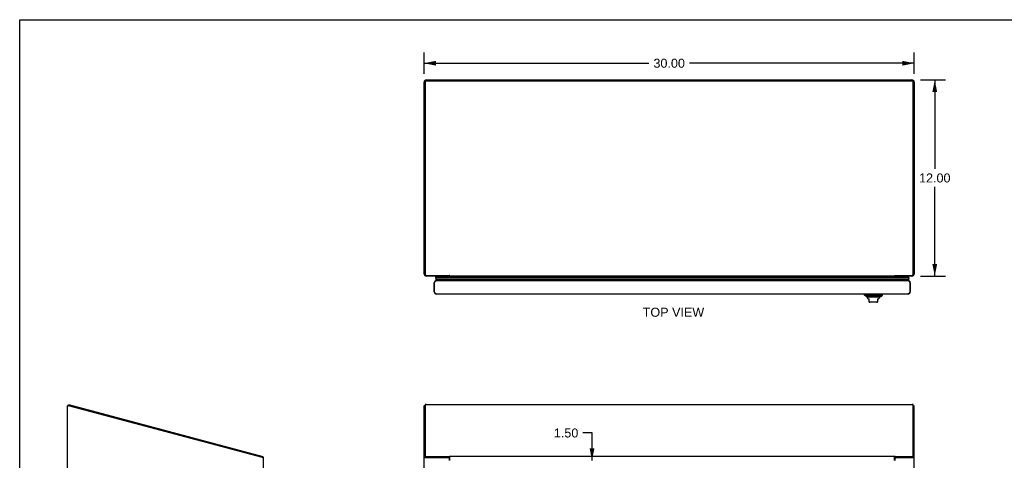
# Model space of a CAD drawing. Header units: inches. Extents: x 0 to 125, y 0 to 81.
# Tile 4 of 7: x 0 to 60, y 54 to 81. Entities that reach past the tile are written whole.
import ezdxf

# ---------------------------------------------------------------- set-up
doc = ezdxf.new("R2010")
doc.units = ezdxf.units.IN
doc.header["$LTSCALE"] = 6.869388
doc.header["$MEASUREMENT"] = 0
doc.layers.get('0').update_dxf_attribs({"linetype": 'CONTINUOUS'})
doc.layers.add('DIMENSIONS', color=7, linetype='CONTINUOUS')
doc.styles.get("Standard").update_dxf_attribs({"font": 'arial.ttf'})
doc.dimstyles.new('DIMSTYLE_1', dxfattribs={"dimtxt": 0.55102, "dimasz": 0.734694, "dimexe": 0.09, "dimexo": 0.07, "dimgap": 0.0375, "dimtad": 0, "dimtih": 1, "dimtoh": 1, "dimzin": 4, "dimdsep": 46, "dimtxsty": 'Standard', "dimblk": '_FILLED', "dimblk1": '_FILLED', "dimblk2": '_FILLED', "dimcen": 0.09, "dimazin": 1, "dimtfac": 1, "dimtofl": 0, "dimtmove": 0, "dimatfit": 3, "dimldrblk": '_FILLED', "dimfxl": 0, "dimtolj": 1, "dimtzin": 4, "dimarcsym": 0})

# ---------------------------------------------------------------- blocks, each defined once
blk = doc.blocks.new('_FILLED')
at = {"color": 0, "linetype": 'ByBlock'}
blk.add_solid([(0, 0), (-1, 0.2), (-1, -0.2)], dxfattribs=at)
blk = doc.blocks.new('*D2')
at = {"layer": 'DIMENSIONS', "color": 2, "linetype": 'Continuous'}
for p, q in [((55.113, 77.137), (56.657, 77.137)), ((55.996, 77.137), (55.996, 71.688)), ((55.996, 65.137), (55.996, 70.586)), ((55.113, 65.137), (56.657, 65.137))]:
    blk.add_line(p, q, dxfattribs=at)
at = {"layer": 'DIMENSIONS', "color": 2, "linetype": 'Continuous', "xscale": 0.7346938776, "yscale": 0.7346938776, "zscale": 0.7346938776}
for p, rotation in [((55.996, 77.137), 90), ((55.996, 65.137), 270)]:
    blk.add_blockref('_FILLED', p, dxfattribs=dict(at, rotation=rotation))
at = {"layer": 'DIMENSIONS', "color": 2, "linetype": 'Continuous', "insert": (55.996, 71.412), "char_height": 0.551, "width": 1.9255, "attachment_point": 2, "line_spacing_factor": 0.9}
blk.add_mtext('12.00', dxfattribs=at)
blk = doc.blocks.new('*D8')
at = {"layer": 'DIMENSIONS', "color": 2, "linetype": 'Continuous'}
for p, q in [((24.744, 77.506), (24.744, 78.816)), ((54.744, 77.506), (54.744, 78.816)), ((24.744, 78.155), (38.506, 78.155)), ((54.744, 78.155), (40.982, 78.155))]:
    blk.add_line(p, q, dxfattribs=at)
at = {"layer": 'DIMENSIONS', "color": 2, "linetype": 'Continuous', "xscale": 0.7346938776, "yscale": 0.7346938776, "zscale": 0.7346938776, "rotation": 180}
blk.add_blockref('_FILLED', (24.744, 78.155), dxfattribs=at)
at = {"layer": 'DIMENSIONS', "color": 2, "linetype": 'Continuous', "xscale": 0.7346938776, "yscale": 0.7346938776, "zscale": 0.7346938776}
blk.add_blockref('_FILLED', (54.744, 78.155), dxfattribs=at)
at = {"layer": 'DIMENSIONS', "color": 2, "linetype": 'Continuous', "insert": (39.744, 78.43), "char_height": 0.551, "width": 1.9255, "attachment_point": 2, "line_spacing_factor": 0.9}
blk.add_mtext('30.00', dxfattribs=at)
blk = doc.blocks.new('*D16')
at = {"layer": 'DIMENSIONS', "color": 2, "linetype": 'Continuous'}
for p, q in [((35.022, 55.543), (34.46, 55.543)), ((35.022, 53.864), (35.022, 55.543)), ((35.022, 52.364), (35.022, 50.894))]:
    blk.add_line(p, q, dxfattribs=at)
at = {"layer": 'DIMENSIONS', "color": 2, "linetype": 'Continuous', "xscale": 0.7346938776, "yscale": 0.7346938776, "zscale": 0.7346938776}
for p, rotation in [((35.022, 53.864), 270), ((35.022, 52.364), 90)]:
    blk.add_blockref('_FILLED', p, dxfattribs=dict(at, rotation=rotation))
at = {"layer": 'DIMENSIONS', "color": 2, "linetype": 'Continuous', "insert": (34.185, 55.819), "char_height": 0.551, "width": 1.49738, "attachment_point": 3, "line_spacing_factor": 0.9}
blk.add_mtext('1.50', dxfattribs=at)

msp = doc.modelspace()

# ---------------------------------------------------------------- linework, layer by layer
at = {"color": 7, "linetype": 'Continuous'}
for p, q in [((0, 0), (0, 80.816)), ((0, 80.816), (124.898, 80.816)), ((24.815, 77.062), (24.762, 77.062)), ((24.807, 77.032), (24.807, 77.013)), ((24.867, 77.09), (54.621, 77.09)), ((54.672, 77.062), (54.726, 77.062)), ((54.681, 77.032), (54.681, 77.013)), ((24.744, 65.282), (24.807, 65.282)), ((24.771, 65.197), (24.814, 65.227)), ((25.467, 65.137), (25.451, 65.108)), ((25.451, 65.108), (25.472, 65.096)), ((25.451, 65.108), (54.412, 65.108)), ((25.464, 65.077), (25.462, 65.074)), ((25.462, 65.074), (54.4, 65.074)), ((25.466, 65.08), (25.464, 65.077)), ((25.467, 65.084), (25.466, 65.08)), ((25.469, 65.087), (25.467, 65.084)), ((25.469, 65.087), (54.393, 65.087)), ((25.472, 65.096), (54.391, 65.096)), ((26.294, 65.181), (26.294, 65.137)), ((26.294, 65.154), (26.31, 65.174)), ((26.294, 65.138), (26.321, 65.138)), ((53.542, 65.138), (53.569, 65.138)), ((53.553, 65.174), (53.569, 65.154)), ((53.569, 65.181), (53.569, 65.137)), ((54.412, 65.108), (54.391, 65.096)), ((54.395, 65.137), (54.412, 65.108)), ((54.716, 65.197), (54.674, 65.227)), ((54.744, 65.282), (54.681, 65.282)), ((25.369, 64.728), (25.382, 64.728)), ((54.409, 65.03), (25.453, 65.03)), ((25.482, 64.955), (54.381, 64.955)), ((54.494, 64.728), (54.481, 64.728)), ((25.369, 64.173), (25.382, 64.173)), ((51.693, 63.979), (51.693, 64.038)), ((51.693, 63.979), (52.795, 63.979)), ((51.791, 63.88), (51.693, 63.979)), ((51.791, 63.88), (52.697, 63.88)), ((52.697, 63.88), (52.795, 63.979)), ((52.795, 63.979), (52.795, 64.038)), ((54.494, 64.173), (54.481, 64.173)), ((52.628, 63.853), (51.86, 63.853)), ((51.909, 63.768), (51.909, 63.754)), ((51.909, 63.754), (51.988, 63.754)), ((51.988, 63.545), (51.988, 63.754)), ((52.46, 63.538), (52.027, 63.538)), ((52.5, 63.754), (52.578, 63.754)), ((52.5, 63.754), (52.5, 63.545)), ((52.578, 63.768), (52.578, 63.754)), ((2.966, 57.219), (2.985, 57.291)), ((2.989, 57.213), (2.966, 57.219)), ((24.807, 57.211), (24.762, 57.211)), ((54.681, 57.211), (54.726, 57.211)), ((14.856, 54.033), (14.875, 54.105)), ((14.887, 54.073), (14.861, 54.052)), ((24.744, 54.055), (24.807, 54.055)), ((24.807, 54.054), (24.807, 54.126)), ((24.83, 54.039), (24.826, 54.04)), ((24.887, 54.033), (24.881, 54.033)), ((24.887, 54.033), (24.887, 54.105)), ((24.887, 54.033), (26.294, 54.033)), ((24.889, 54.032), (24.889, 54.033)), ((26.294, 54.033), (26.294, 54.105)), ((53.569, 54.033), (53.569, 54.105)), ((53.569, 54.033), (54.601, 54.033)), ((54.599, 54.032), (54.599, 54.033)), ((54.601, 54.033), (54.601, 54.105)), ((54.607, 54.033), (54.601, 54.033)), ((54.681, 54.054), (54.681, 54.126)), ((54.744, 54.055), (54.681, 54.055))]:
    msp.add_line(p, q, dxfattribs=at)
at = {"color": 3, "linetype": 'Continuous'}
for p, q in [((24.889, 77.137), (54.599, 77.137)), ((24.744, 65.282), (24.744, 76.992)), ((24.807, 77.013), (24.807, 65.258)), ((24.867, 77.071), (54.621, 77.071)), ((54.681, 65.258), (54.681, 77.013)), ((54.744, 76.992), (54.744, 65.282)), ((24.887, 65.181), (26.294, 65.181)), ((26.294, 65.137), (24.889, 65.137)), ((26.321, 65.137), (26.321, 65.169)), ((53.542, 65.137), (26.321, 65.137)), ((53.542, 65.137), (53.542, 65.169)), ((53.569, 65.181), (54.601, 65.181)), ((54.599, 65.137), (53.569, 65.137)), ((25.369, 64.173), (25.369, 64.728)), ((25.382, 64.173), (25.382, 64.728)), ((25.504, 64.863), (54.359, 64.863)), ((54.481, 64.728), (54.481, 64.173)), ((54.494, 64.173), (54.494, 64.728)), ((54.359, 64.038), (25.504, 64.038)), ((2.985, 57.291), (14.875, 54.105)), ((24.807, 57.276), (24.807, 54.126)), ((24.867, 57.291), (54.621, 57.291)), ((54.681, 54.126), (54.681, 57.276)), ((2.919, 24.189), (2.919, 57.211)), ((2.919, 57.211), (2.994, 57.211)), ((14.859, 54.032), (2.994, 57.211)), ((24.744, 24.189), (24.744, 57.193)), ((54.744, 24.189), (54.744, 57.193)), ((14.859, 54.032), (14.919, 54.032)), ((14.919, 24.189), (14.919, 54.032)), ((24.771, 54.032), (26.234, 54.032)), ((24.887, 54.105), (26.294, 54.105)), ((26.294, 54.105), (26.305, 54.122)), ((26.294, 53.864), (26.294, 53.972)), ((26.305, 54.122), (53.557, 54.122)), ((26.321, 53.864), (26.321, 54.122)), ((53.542, 53.864), (53.542, 54.122)), ((53.569, 54.105), (53.557, 54.122)), ((53.569, 54.105), (54.601, 54.105)), ((53.569, 53.864), (53.569, 53.972)), ((53.629, 54.032), (54.716, 54.032))]:
    msp.add_line(p, q, dxfattribs=at)
at = {"color": 7, "linetype": 'Continuous'}
for points in [[(24.807, 77.032), (24.807, 77.036), (24.807, 77.04), (24.808, 77.044), (24.809, 77.048), (24.811, 77.052), (24.812, 77.056), (24.814, 77.06), (24.816, 77.064), (24.819, 77.067), (24.821, 77.07), (24.824, 77.073), (24.828, 77.076), (24.831, 77.079), (24.834, 77.081), (24.838, 77.083), (24.842, 77.085), (24.846, 77.086), (24.85, 77.088), (24.854, 77.089), (24.858, 77.09), (24.863, 77.09), (24.867, 77.09)], [(54.621, 77.09), (54.625, 77.09), (54.629, 77.09), (54.634, 77.089), (54.638, 77.088), (54.642, 77.086), (54.646, 77.085), (54.65, 77.083), (54.653, 77.081), (54.657, 77.079), (54.66, 77.076), (54.663, 77.073), (54.666, 77.07), (54.669, 77.067), (54.671, 77.064), (54.673, 77.06), (54.675, 77.056), (54.677, 77.052), (54.678, 77.048), (54.679, 77.044), (54.68, 77.04), (54.681, 77.036), (54.681, 77.032)], [(54.393, 65.087), (54.395, 65.084), (54.397, 65.08), (54.399, 65.077), (54.4, 65.074)], [(25.453, 65.03), (25.454, 65.024), (25.454, 65.017), (25.455, 65.011), (25.457, 65.004), (25.458, 64.998), (25.461, 64.992), (25.463, 64.985), (25.466, 64.979), (25.47, 64.973), (25.473, 64.967), (25.477, 64.961), (25.482, 64.955)], [(54.409, 65.03), (54.409, 65.024), (54.408, 65.017), (54.407, 65.011), (54.406, 65.004), (54.404, 64.998), (54.402, 64.992), (54.399, 64.985), (54.396, 64.979), (54.393, 64.973), (54.389, 64.967), (54.385, 64.961), (54.381, 64.955)], [(24.82, 54.043), (24.817, 54.044), (24.814, 54.045), (24.812, 54.046), (24.81, 54.048), (24.809, 54.049), (24.808, 54.051), (24.807, 54.052), (24.807, 54.054)], [(24.826, 54.04), (24.823, 54.041), (24.82, 54.043)], [(24.823, 54.041), (24.824, 54.041), (24.825, 54.038), (24.827, 54.036), (24.83, 54.034), (24.832, 54.032)], [(24.881, 54.033), (24.875, 54.033), (24.87, 54.033), (24.864, 54.034), (24.859, 54.034), (24.854, 54.035), (24.848, 54.036), (24.844, 54.036), (24.839, 54.037), (24.834, 54.038), (24.83, 54.039)], [(26.321, 54.026), (26.32, 54.026), (26.319, 54.026), (26.318, 54.025), (26.316, 54.025), (26.315, 54.025), (26.314, 54.026), (26.312, 54.026), (26.311, 54.027), (26.309, 54.027), (26.308, 54.028), (26.307, 54.029), (26.306, 54.029), (26.305, 54.03), (26.303, 54.031), (26.302, 54.031), (26.301, 54.032), (26.3, 54.033), (26.298, 54.033), (26.297, 54.033), (26.296, 54.033), (26.295, 54.033), (26.294, 54.033)], [(53.542, 54.026), (53.543, 54.026), (53.544, 54.026), (53.545, 54.025), (53.546, 54.025), (53.548, 54.025), (53.549, 54.026), (53.551, 54.026), (53.552, 54.027), (53.553, 54.027), (53.554, 54.028), (53.556, 54.029), (53.557, 54.029), (53.558, 54.03), (53.559, 54.031), (53.561, 54.031), (53.562, 54.032), (53.563, 54.033), (53.564, 54.033), (53.566, 54.033), (53.567, 54.033), (53.568, 54.033), (53.569, 54.033)], [(54.657, 54.039), (54.653, 54.038), (54.649, 54.037), (54.644, 54.036), (54.639, 54.036), (54.634, 54.035), (54.629, 54.034), (54.623, 54.034), (54.618, 54.033), (54.612, 54.033), (54.607, 54.033)], [(54.656, 54.032), (54.658, 54.034), (54.66, 54.036), (54.662, 54.038), (54.664, 54.041), (54.664, 54.041)], [(54.665, 54.041), (54.661, 54.04), (54.657, 54.039)], [(54.671, 54.044), (54.668, 54.043), (54.665, 54.041)], [(54.681, 54.054), (54.681, 54.052), (54.68, 54.051), (54.679, 54.049), (54.678, 54.048), (54.676, 54.046), (54.674, 54.045), (54.671, 54.044)]]:
    msp.add_lwpolyline(points, dxfattribs=at)
at = {"color": 3, "linetype": 'Continuous'}
for points in [[(24.867, 77.071), (24.863, 77.071), (24.858, 77.07), (24.854, 77.069), (24.85, 77.068), (24.846, 77.067), (24.842, 77.065), (24.838, 77.064), (24.834, 77.062), (24.831, 77.059), (24.828, 77.057), (24.824, 77.054), (24.821, 77.051), (24.819, 77.047), (24.816, 77.044), (24.814, 77.041), (24.812, 77.037), (24.811, 77.033), (24.809, 77.029), (24.808, 77.025), (24.807, 77.021), (24.807, 77.017), (24.807, 77.013)], [(54.678, 77.029), (54.677, 77.033), (54.675, 77.037), (54.673, 77.041), (54.671, 77.044), (54.669, 77.047), (54.666, 77.051), (54.663, 77.054), (54.66, 77.057), (54.657, 77.059), (54.653, 77.062), (54.65, 77.064), (54.646, 77.065), (54.642, 77.067), (54.638, 77.068), (54.634, 77.069), (54.629, 77.07), (54.625, 77.071), (54.621, 77.071)], [(54.681, 77.013), (54.681, 77.017), (54.68, 77.021), (54.679, 77.025), (54.678, 77.029)], [(24.807, 65.258), (24.807, 65.253), (24.808, 65.247), (24.809, 65.242), (24.81, 65.237), (24.812, 65.231), (24.814, 65.226), (24.817, 65.221), (24.82, 65.217), (24.823, 65.212), (24.826, 65.208), (24.83, 65.204), (24.834, 65.2), (24.839, 65.196), (24.844, 65.193), (24.848, 65.19), (24.854, 65.188), (24.859, 65.186), (24.864, 65.184), (24.87, 65.183), (24.875, 65.182), (24.881, 65.181), (24.887, 65.181)], [(26.31, 65.174), (26.307, 65.175), (26.306, 65.175), (26.305, 65.175), (26.304, 65.176), (26.302, 65.176), (26.301, 65.177), (26.299, 65.177), (26.298, 65.178), (26.297, 65.179), (26.296, 65.18), (26.295, 65.18), (26.294, 65.181)], [(26.321, 65.169), (26.32, 65.17), (26.318, 65.17), (26.317, 65.171), (26.316, 65.172), (26.315, 65.172), (26.313, 65.173), (26.312, 65.173), (26.311, 65.174), (26.31, 65.174)], [(53.542, 65.169), (53.543, 65.17), (53.544, 65.17), (53.545, 65.171), (53.547, 65.172), (53.548, 65.172), (53.549, 65.173), (53.55, 65.173), (53.552, 65.174), (53.553, 65.174), (53.555, 65.175)], [(53.555, 65.175), (53.557, 65.175), (53.558, 65.175), (53.559, 65.176), (53.56, 65.176), (53.562, 65.177), (53.563, 65.177), (53.564, 65.178), (53.566, 65.179), (53.567, 65.18), (53.568, 65.18), (53.569, 65.181)], [(54.601, 65.181), (54.607, 65.181), (54.612, 65.182), (54.618, 65.183), (54.623, 65.184), (54.629, 65.186), (54.634, 65.188), (54.639, 65.19), (54.644, 65.193), (54.649, 65.196), (54.653, 65.2), (54.657, 65.204), (54.661, 65.208), (54.665, 65.212), (54.668, 65.217), (54.671, 65.221), (54.674, 65.226), (54.676, 65.231), (54.678, 65.237), (54.679, 65.242), (54.68, 65.247), (54.681, 65.253), (54.681, 65.258)], [(25.382, 64.728), (25.387, 64.737), (25.392, 64.746), (25.397, 64.754), (25.402, 64.763), (25.407, 64.771), (25.412, 64.78), (25.417, 64.788), (25.422, 64.795), (25.428, 64.803), (25.433, 64.81), (25.438, 64.817), (25.443, 64.823), (25.448, 64.829), (25.453, 64.835), (25.458, 64.84), (25.463, 64.845), (25.468, 64.849), (25.473, 64.853), (25.478, 64.856), (25.483, 64.858), (25.489, 64.86), (25.494, 64.862), (25.499, 64.863), (25.504, 64.863)], [(54.359, 64.863), (54.364, 64.863), (54.369, 64.862), (54.374, 64.86), (54.379, 64.858), (54.384, 64.856), (54.389, 64.853), (54.394, 64.849), (54.399, 64.845), (54.405, 64.84), (54.41, 64.835), (54.415, 64.829), (54.42, 64.823), (54.425, 64.817), (54.43, 64.81), (54.435, 64.803), (54.44, 64.795), (54.445, 64.788), (54.45, 64.78), (54.455, 64.771), (54.46, 64.763), (54.466, 64.754), (54.471, 64.746), (54.476, 64.737), (54.481, 64.728)], [(25.504, 64.038), (25.499, 64.038), (25.494, 64.039), (25.489, 64.041), (25.483, 64.043), (25.478, 64.045), (25.473, 64.048), (25.468, 64.052), (25.463, 64.056), (25.458, 64.061), (25.453, 64.066), (25.448, 64.071), (25.443, 64.077), (25.438, 64.084), (25.433, 64.091), (25.428, 64.098), (25.422, 64.105), (25.417, 64.113), (25.412, 64.121), (25.407, 64.13), (25.402, 64.138), (25.397, 64.147), (25.392, 64.155), (25.387, 64.164), (25.382, 64.173)], [(54.481, 64.173), (54.476, 64.164), (54.471, 64.155), (54.466, 64.147), (54.46, 64.138), (54.455, 64.13), (54.45, 64.121), (54.445, 64.113), (54.44, 64.105), (54.435, 64.098), (54.43, 64.091), (54.425, 64.084), (54.42, 64.077), (54.415, 64.071), (54.41, 64.066), (54.405, 64.061), (54.399, 64.056), (54.394, 64.052), (54.389, 64.048), (54.384, 64.045), (54.379, 64.043), (54.374, 64.041), (54.369, 64.039), (54.364, 64.038), (54.359, 64.038)], [(24.867, 57.291), (24.863, 57.291), (24.858, 57.291), (24.854, 57.291), (24.85, 57.291), (24.846, 57.29), (24.842, 57.29), (24.838, 57.289), (24.834, 57.289), (24.831, 57.288), (24.828, 57.287), (24.824, 57.287), (24.821, 57.286), (24.819, 57.285), (24.816, 57.284), (24.814, 57.283), (24.812, 57.282), (24.811, 57.281), (24.809, 57.28), (24.808, 57.279), (24.807, 57.278), (24.807, 57.277), (24.807, 57.276)], [(54.681, 57.276), (54.681, 57.277), (54.68, 57.278), (54.679, 57.279), (54.678, 57.28), (54.677, 57.281), (54.675, 57.282), (54.673, 57.283), (54.671, 57.284), (54.669, 57.285), (54.666, 57.286), (54.663, 57.287), (54.66, 57.287), (54.657, 57.288), (54.653, 57.289), (54.65, 57.289), (54.646, 57.29), (54.642, 57.29), (54.638, 57.291), (54.634, 57.291), (54.629, 57.291), (54.625, 57.291), (54.621, 57.291)], [(14.882, 54.087), (14.882, 54.091), (14.881, 54.093), (14.881, 54.095), (14.881, 54.097), (14.88, 54.098), (14.88, 54.1), (14.879, 54.101), (14.879, 54.103), (14.878, 54.104), (14.877, 54.104), (14.876, 54.105), (14.876, 54.105), (14.875, 54.105)], [(14.887, 54.073), (14.886, 54.074), (14.886, 54.076), (14.885, 54.077), (14.884, 54.079), (14.884, 54.081), (14.883, 54.083), (14.883, 54.085), (14.882, 54.087)], [(24.744, 54.055), (24.744, 54.052), (24.745, 54.05), (24.746, 54.048), (24.748, 54.045), (24.751, 54.043), (24.754, 54.041), (24.758, 54.038), (24.762, 54.036), (24.766, 54.034), (24.771, 54.032)], [(24.807, 54.126), (24.807, 54.125), (24.808, 54.123), (24.809, 54.122), (24.81, 54.12), (24.812, 54.119), (24.814, 54.118), (24.817, 54.116), (24.82, 54.115), (24.823, 54.114), (24.826, 54.113), (24.83, 54.112), (24.834, 54.11), (24.839, 54.11), (24.844, 54.109), (24.848, 54.108), (24.854, 54.107), (24.859, 54.107), (24.864, 54.106), (24.87, 54.106), (24.875, 54.106), (24.881, 54.105), (24.887, 54.105)], [(26.312, 54.085), (26.31, 54.089), (26.309, 54.091), (26.307, 54.093), (26.306, 54.095), (26.305, 54.097), (26.304, 54.098), (26.302, 54.1), (26.301, 54.101), (26.299, 54.103), (26.298, 54.104), (26.297, 54.104), (26.296, 54.105), (26.295, 54.105), (26.294, 54.105)], [(26.321, 54.073), (26.32, 54.074), (26.318, 54.076), (26.317, 54.077), (26.316, 54.079), (26.315, 54.081), (26.313, 54.083), (26.312, 54.085)], [(53.542, 54.073), (53.543, 54.074), (53.544, 54.076), (53.545, 54.077), (53.547, 54.079), (53.548, 54.081), (53.549, 54.083), (53.55, 54.085), (53.553, 54.089)], [(53.553, 54.089), (53.554, 54.091), (53.555, 54.093), (53.557, 54.095), (53.558, 54.097), (53.559, 54.098), (53.56, 54.1), (53.562, 54.101), (53.563, 54.103), (53.564, 54.104), (53.566, 54.104), (53.567, 54.105), (53.568, 54.105), (53.569, 54.105)], [(54.601, 54.105), (54.607, 54.105), (54.612, 54.106), (54.618, 54.106), (54.623, 54.106), (54.629, 54.107), (54.634, 54.107), (54.639, 54.108), (54.644, 54.109), (54.649, 54.11), (54.653, 54.11), (54.657, 54.112), (54.661, 54.113), (54.665, 54.114), (54.668, 54.115), (54.671, 54.116), (54.674, 54.118), (54.676, 54.119), (54.678, 54.12), (54.679, 54.122), (54.68, 54.123), (54.681, 54.125), (54.681, 54.126)], [(54.716, 54.032), (54.721, 54.034), (54.726, 54.036), (54.73, 54.038), (54.734, 54.041), (54.737, 54.043), (54.739, 54.045), (54.741, 54.048), (54.743, 54.05), (54.744, 54.052), (54.744, 54.055)]]:
    msp.add_lwpolyline(points, dxfattribs=at)
for centre, radius, start, end in [((24.889, 76.992), 0.145, 90, 180), ((54.599, 76.992), 0.145, 0, 90), ((24.889, 65.282), 0.145, 180, 270), ((54.599, 65.282), 0.145, 270, 360), ((25.504, 64.728), 0.135, 90, 180), ((54.359, 64.728), 0.135, 0, 90), ((25.504, 64.173), 0.135, 180, 270), ((54.359, 64.173), 0.135, 270, 360), ((14.774, 53.982), 0.145, 20.0472, 38.67186), ((26.234, 53.972), 0.06, 0, 90), ((53.629, 53.972), 0.06, 90, 180)]:
    msp.add_arc(centre, radius, start, end, dxfattribs=at)
at = {"color": 7, "linetype": 'Continuous'}
for centre, radius, start, end in [((25.509, 65.041), 0.0569, 145.43313, 191.28849), ((25.499, 65.084), 0.03, 156.20216, 173.58796), ((54.364, 65.084), 0.03, 6.41204, 23.79784), ((54.353, 65.041), 0.0569, 348.71151, 34.56687), ((25.509, 64.913), 0.05, 122.67181, 265.08906), ((54.354, 64.913), 0.05, 274.91094, 57.32819), ((51.88, 63.902), 0.0492, 206.11489, 270), ((52.608, 63.902), 0.0492, 270, 333.88511), ((51.88, 63.853), 0.0197, 179.88541, 240), ((51.83, 63.768), 0.0787, 0, 60), ((52.027, 63.656), 0.118, 250.52145, 270), ((52.46, 63.656), 0.118, 270, 289.4747), ((52.657, 63.768), 0.0787, 120, 180), ((52.608, 63.853), 0.0197, 300, 0.11459)]:
    msp.add_arc(centre, radius, start, end, dxfattribs=at)
msp.add_ellipse((25.718, 65.03), major_axis=(0.265, 0), ratio=0.632157, start_param=9.078677, end_param=9.164333, dxfattribs=at)
at = {"color": 3, "linetype": 'Continuous'}
for centre, start_param, end_param in [((24.889, 57.193), 2.637791, 3.141593), ((54.599, 57.193), 0, 0.503802)]:
    msp.add_ellipse(centre, major_axis=(0.145, 0), ratio=0.267949, start_param=start_param, end_param=end_param, dxfattribs=at)

# ---------------------------------------------------------------- texts
at = {"layer": 'DIMENSIONS', "color": 2, "linetype": 'Continuous', "insert": (40.006, 63.201), "char_height": 0.551, "width": 3.75472, "attachment_point": 2, "line_spacing_factor": 0.9}
msp.add_mtext('TOP VIEW', dxfattribs=at)

# ---------------------------------------------------------------- dimensions: what is measured, and where the dimension line sits
at = {"layer": 'DIMENSIONS', "color": 2, "linetype": 'Continuous'}
dim = msp.add_linear_dim(base=(54.744, 78.155), p1=(24.744, 78.886), p2=(54.744, 78.886), dimstyle='DIMSTYLE_1', dxfattribs=at)
dim.commit()
dim.dimension.update_dxf_attribs({"geometry": '*D8', "text_midpoint": (39.743, 78.152), "dimtype": 160})
for base, p1, p2, angle, picture, middle in [((55.996, 65.137), (55.043, 77.137), (55.043, 65.137), 270, '*D2', (56.019, 71.134)), ((35.022, 53.864), (28.369, 52.364), (25.382, 53.864), 90, '*D16', (33.46, 55.54))]:
    dim = msp.add_linear_dim(base=base, p1=p1, p2=p2, angle=angle, dimstyle='DIMSTYLE_1', dxfattribs=at)
    dim.commit()
    dim.dimension.update_dxf_attribs({"geometry": picture, "text_midpoint": middle, "dimtype": 160})

doc.saveas('drawing.dxf')
